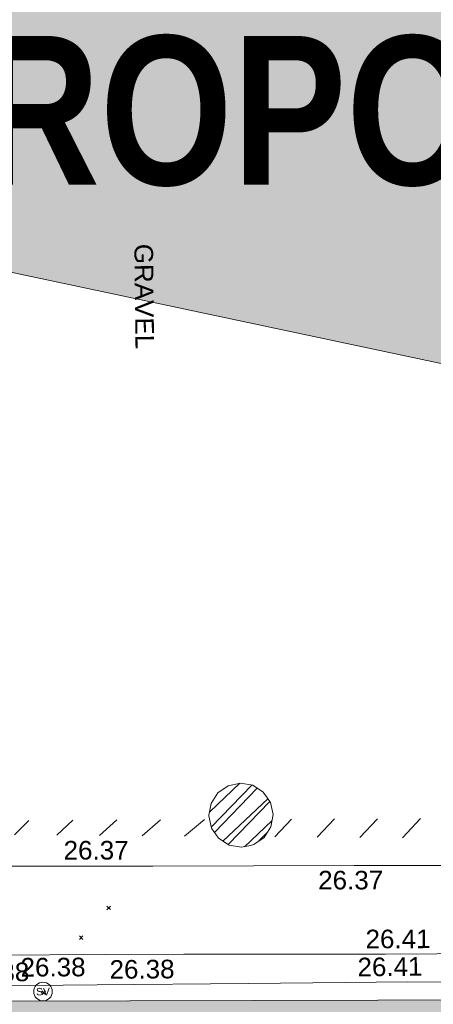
# Model space of a CAD drawing. Header units: millimetres. Extents: x -287732 to 520720, y -103372 to 287754.
# Tile 233 of 256: x 28955 to 37293, y 14195 to 34038. Entities that reach past the tile are written whole.
import ezdxf

# ---------------------------------------------------------------- set-up
doc = ezdxf.new("R2010")
doc.units = ezdxf.units.MM
doc.linetypes.add('IMPORT-HIDDEN2 _3_', pattern=[4762.5, 3175, -1587.5])
doc.linetypes.add('IMPORT-UG_ELEC_STREET LIGHTING_QLB2 _2_', pattern=[2700, 1500, -300.0000000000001, 0, -250, 150, -300.0000000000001, 0, -200])
for name, color, linetype, lineweight, true_color in [('00_TOPO_SERV_STOP_VALVE', 7, 'Continuous', 9, 0x666666), ('00_UAV_FOOTPATH', 7, 'Continuous', 9, 0xa50000), ('00_UAV_LEVEL_SPOT', 7, 'Continuous', 9, 0x666666), ('00_UAV_PARKING', 4, 'Continuous', 9, 0x00ffff), ('12333-PUM-2D-U-0001-C01 - Rev2_REVIT IMPORT_dwg', 7, 'Continuous', 9, 0x767676), ('A_RHA_Line', 7, 'Continuous', 9, 0x00a600), ('PUM-CHAMBER EXTENTS', 6, 'IMPORT-HIDDEN2 _3_', 9, 0xff00ff), ('PUM-UNABLE TO SURVEY', 190, 'Continuous', 9, 0x7f00ff)]:
    doc.layers.add(name, color=color, linetype=linetype, lineweight=lineweight, true_color=true_color)
for name, color, linetype, lineweight in [('00_UAV_SURFACE', 7, 'Continuous', 9), ('00_UAV_SURVEY_TEXT', 7, 'Continuous', 9), ('A_RHA_Detail', 7, 'Continuous', 9), ('A_RHA_Text', 7, 'Continuous', 9), ('GEN-TEXT', 7, 'Continuous', 9)]:
    doc.layers.add(name, color=color, linetype=linetype, lineweight=lineweight)
doc.styles.add('Arial Narrow_B', font='ARIALNB.TTF', dxfattribs={"height": 3000})
doc.styles.add('Swis721 Lt BT', font='swissl.ttf', dxfattribs={"height": 399.9999999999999})
doc.styles.add('Swis721 Lt BT_2', font='swissl.ttf', dxfattribs={"height": 375})

# ---------------------------------------------------------------- blocks, each defined once
blk = doc.blocks.new('12333-PUM-2D-U-0001-C01 - Rev2_REVIT IMPORT_dwg_MSL_Sluice_Valve_SYM-2077246-Site Location Plan Proposed')
at = {"layer": '00_TOPO_SERV_STOP_VALVE', "color": 254, "true_color": 0xcccccc}
blk.add_circle((0, 0), 500.0000000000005, dxfattribs=at)
at = {"layer": '00_TOPO_SERV_STOP_VALVE', "insert": (0, 198.9876086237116), "char_height": 399.9999999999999, "width": 785.1100955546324, "attachment_point": 2, "line_spacing_factor": 1.005061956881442, "style": 'Swis721 Lt BT'}
blk.add_mtext('SV', dxfattribs=at)
blk = doc.blocks.new('12333-PUM-2D-U-0001-C01 - Rev2_REVIT IMPORT_dwg_MGS62954_T2_Galway_ITM_3d_Rev1-2077680-Site Location Plan Proposed')
at = {"layer": '00_UAV_FOOTPATH', "color": 254, "true_color": 0xcccccc, "flags": 128}
blk.add_lwpolyline([(533921484.3618731, 725586660.377173), (533921424.3060003, 725584100.3955002), (533921417.0380525, 725583559.9804791), (533921365.3060001, 725579713.3955002), (533921345.2730094, 725578560.5109864), (533921294.3060002, 725575627.3955002), (533921255.2523172, 725573561.3471893), (533921222.3060002, 725571818.3955002), (533921172.3060001, 725570290.3955001), (533922899.7108898, 725570250.199013), (533924481.3060001, 725570213.3955002), (533927898.7993661, 725570156.1624293), (533928004.3060003, 725570154.3955003), (533930651.3060002, 725570110.3955002), (533932898.2139968, 725570081.0854558), (533934484.3060003, 725570060.3955001), (533937897.4590892, 725569999.8815819), (533938545.3060002, 725569988.3955002), (533942708.3060001, 725569948.3955002)], dxfattribs=at)
at = {"layer": '00_UAV_PARKING', "color": 254, "true_color": 0xcccccc, "flags": 128}
blk.add_lwpolyline([(533955556.4769779, 725571514.5477428), (533953716.7662603, 725571548.9706045), (533952118.7295002, 725571578.8715003), (533948717.3818699, 725571626.1814756), (533947120.3060003, 725571648.3955002), (533943717.9069263, 725571696.0521933), (533942408.3060001, 725571714.3955001), (533938718.7368844, 725571778.921597), (533937948.3060001, 725571792.3955002), (533933890.3060002, 725571848.3955002), (533933719.2990279, 725571851.3816522), (533929595.3060002, 725571923.3955001), (533928720.1873085, 725571937.339557), (533926206.3060002, 725571977.3955002), (533923720.8856087, 725572020.4364705), (533923030.3060002, 725572032.3955001), (533923095.5466922, 725576341.2133344), (533923119.3060002, 725577910.3955), (533923189.21767, 725581340.3043864), (533923218.3060003, 725582767.3955002), (533923288.8376347, 725586338.6472617), (533923294.5677068, 725586628.7799127)], dxfattribs=at)
at = {"layer": '00_UAV_SURFACE', "color": 254, "true_color": 0xcccccc, "flags": 128}
blk.add_lwpolyline([(533920907.3433857, 725586670.4490682), (533920843.0375, 725583590.5535002), (533920823.032089, 725582554.6568698), (533920770.0375002, 725579810.5535), (533920746.0384201, 725577555.3458358), (533920736.0375001, 725576615.5535), (533920674.0307153, 725572555.9880912), (533920670.0375001, 725572294.5535), (533920608.0375001, 725569679.5535002), (533922730.4569499, 725569652.5163097), (533924376.0375, 725569631.5535003), (533927729.6654318, 725569579.5995431), (533928249.0375001, 725569571.5535002), (533931357.0375001, 725569487.5535003), (533932728.360224, 725569474.5051192), (533935771.0375002, 725569445.5535003), (533937728.0813221, 725569434.5623025), (533938976.0375001, 725569427.5535003), (533942726.5601293, 725569324.6367843)], dxfattribs=at)
at = {"xscale": 0.375, "yscale": 0.375, "zscale": 0.375}
blk.add_blockref('12333-PUM-2D-U-0001-C01 - Rev2_REVIT IMPORT_dwg_MSL_Sluice_Valve_SYM-2077246-Site Location Plan Proposed', (533931632.0375, 725569358.5535), dxfattribs=at)
at = {"layer": '00_UAV_FOOTPATH', "color": 251, "true_color": 0x666666, "char_height": 375, "width": 1495.902363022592, "attachment_point": 1, "line_spacing_factor": 1.005061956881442, "style": 'Swis721 Lt BT_2'}
for s, insert, rotation in [('26.41', (533938154.794955, 725570491.3392266), 359.14804533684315), ('26.38', (533931190.8663353, 725570043.4550091), 359.25264114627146)]:
    blk.add_mtext(s, dxfattribs=dict(at, insert=insert, rotation=rotation))
at = {"layer": '00_UAV_LEVEL_SPOT', "insert": (533930051.8765643, 725569949.1441548), "char_height": 375, "width": 1495.902363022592, "attachment_point": 1, "line_spacing_factor": 1.005061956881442, "style": 'Swis721 Lt BT_2'}
blk.add_mtext('26.38', dxfattribs=at)
at = {"layer": '00_UAV_PARKING', "color": 251, "true_color": 0x666666, "char_height": 375, "width": 1495.902363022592, "attachment_point": 1, "line_spacing_factor": 1.005061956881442, "style": 'Swis721 Lt BT_2'}
for insert, rotation in [((533932101.2017048, 725572386.6778547), 358.9995933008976), ((533937220.942287, 725571694.4295572), 359.0465484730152)]:
    blk.add_mtext('26.37', dxfattribs=dict(at, insert=insert, rotation=rotation))
at = {"layer": '00_UAV_SURFACE', "color": 251, "true_color": 0x666666, "char_height": 375, "width": 1495.902363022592, "attachment_point": 1, "line_spacing_factor": 1.005061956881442, "style": 'Swis721 Lt BT_2'}
for s, insert, rotation in [('26.38', (533932983.0608923, 725569967.3336225), 359.4548368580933), ('26.41', (533937980.8586562, 725569928.3800664), 359.6782174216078)]:
    blk.add_mtext(s, dxfattribs=dict(at, insert=insert, rotation=rotation))
at = {"layer": '00_UAV_SURVEY_TEXT', "color": 251, "true_color": 0x666666, "insert": (533934111.3278623, 725584390.0068537), "char_height": 375, "width": 2322.210334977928, "attachment_point": 1, "rotation": 269.65872549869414, "line_spacing_factor": 1.005061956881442, "style": 'Swis721 Lt BT_2'}
blk.add_mtext('GRAVEL', dxfattribs=at)
blk = doc.blocks.new('12333-PUM-2D-U-0001-C01 - Rev2_REVIT IMPORT_dwg-1620468-Site Location Plan Proposed')
at = {"layer": 'PUM-CHAMBER EXTENTS', "true_color": 0xffaaff}
h = blk.add_hatch(dxfattribs=at)
h.set_pattern_fill('FP_3', color=211, style=0, pattern_type=2)
h.set_pattern_definition([(45, (-533641079.65, -725615854.3560001), (-265.1650429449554, 265.1650429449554), []), (45, (-533640902.873, -725615854.3560001), (-265.1650429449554, 265.1650429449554), [])])
h.paths.add_polyline_path([(294603.7558395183, -43659.22278445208), (294851.5762706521, -43609.92823576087), (295072.2903490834, -43453.6521996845), (295202.0472852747, -43259.4572211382), (295251.3418339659, -43011.63679000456), (295202.0472852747, -42763.81635887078), (295061.6682876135, -42553.72434190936), (294851.5762706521, -42413.34534424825), (294603.7558395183, -42364.05079555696), (294355.9354083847, -42413.34534424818), (294145.8433914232, -42553.72434190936), (294005.4643937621, -42763.81635887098), (293960.0459508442, -43031.123289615), (294005.4643937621, -43259.4572211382), (294145.8433914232, -43469.54923809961), (294355.9354083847, -43609.9282357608), (294581.2267499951, -43654.74146991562)])
at = {"layer": 'PUM-UNABLE TO SURVEY', "true_color": 0xffffd4}
h = blk.add_hatch(dxfattribs=at)
h.set_pattern_fill('FP_12', style=0, pattern_type=2)
h.set_pattern_definition([(45, (-533641079.65, -725615854.3560001), (-441.9417382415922, 441.9417382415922), [])])
h.paths.add_polyline_path([(327486.2405992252, -43538.50219628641), (327277.1270130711, -43535.68027730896), (327259.4069556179, -43550.5491709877), (327449.9243010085, -43540.43092925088)])
h.paths.add_polyline_path([(328092.7798743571, -43546.68724405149), (328110.350152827, -43505.35617861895), (327642.9225975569, -43540.61656825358)])
h.paths.add_polyline_path([(326478.3501528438, -47344.35617865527), (328206.3501528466, -47326.35617861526), (328142.3501528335, -43547.35617863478), (328091.7662228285, -43549.07168536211), (327619.7169810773, -44659.48653781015)])
h.paths.add_polyline_path([(309585.35015292, -44172.35617863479), (312328.3501529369, -43797.35617863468), (312393.1752969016, -43334.82625065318), (309787.8046947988, -43307.39784615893)])
h.paths.add_polyline_path([(307725.350152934, -43762.35617871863), (307835.9248455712, -43273.32765665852), (295233.1174567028, -43103.25692144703), (295185.5180985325, -43284.19489728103), (295072.2903490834, -43453.6521996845), (295243.5534919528, -43457.8306051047)])
h.paths.add_polyline_path([(294119.6921323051, -43430.4111129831), (294001.2953490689, -43238.49801812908), (293971.0063920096, -43086.22514828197), (287813.7425422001, -43010.99387663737), (287764.3501529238, -43275.35617863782), (294002.5302771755, -43427.55264780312)])
h.paths.add_polyline_path([(285829.3501528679, -42976.35617863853), (287815.2071889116, -43003.15466533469), (288485.350152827, -39416.35617869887), (286593.3501528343, -39066.35617872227), (285922.7966527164, -42498.11558385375)])
h.paths.add_polyline_path([(307835.9248455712, -43273.32765665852), (309792.0119898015, -43289.42277623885), (310569.3501528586, -39968.35617860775), (308707.350152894, -39419.35617860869), (307843.6282349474, -43239.25859452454)])
h.paths.add_polyline_path([(312393.1752969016, -43334.82625065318), (314493.898405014, -43361.79578534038), (314550.0545051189, -40144.61496499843), (312876.3501528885, -39887.35617871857)])
h.paths.add_polyline_path([(284750.5989070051, -42477.65479609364), (285640.3501528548, -38415.3561786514), (283840.3501529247, -38054.35617861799), (283045.3501528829, -42103.35617861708), (284019.0636704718, -42317.08430629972)])
at = {"layer": 'GEN-TEXT', "color": 253, "true_color": 0xaaaaaa}
for p, q in [((291870.9948138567, -44868.7115177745), (291941.7054919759, -44798.00083965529)), ((291941.7054919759, -44868.7115177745), (291870.9948138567, -44798.00083965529)), ((291304.9948138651, -45458.7115177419), (291375.7054919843, -45388.00083962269)), ((291375.7054919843, -45458.7115177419), (291304.9948138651, -45388.00083962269)), ((290531.9948138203, -46554.71151776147), (290602.7054919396, -46484.00083964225)), ((290602.7054919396, -46554.71151776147), (290531.9948138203, -46484.00083964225))]:
    blk.add_line(p, q, dxfattribs=at)
at = {"layer": 'PUM-CHAMBER EXTENTS', "color": 211, "linetype": 'Continuous', "true_color": 0xffaaff, "flags": 128}
blk.add_lwpolyline([(295251.3418339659, -43011.63679000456), (295202.0472852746, -42763.81635887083), (295145.3847342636, -42679.0148584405), (295061.6682876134, -42553.72434190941), (294851.576270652, -42413.34534424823), (294603.7558395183, -42364.05079555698), (294355.9354083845, -42413.34534424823), (294145.8433914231, -42553.72434190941), (294005.464393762, -42763.81635887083), (293959.1005260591, -42996.90326186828), (293956.1698450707, -43011.63679000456), (294005.464393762, -43259.45722113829), (294145.8433914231, -43469.54923809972), (294355.9354083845, -43609.9282357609), (294603.7558395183, -43659.22278445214), (294786.4651526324, -43622.87964241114), (294851.576270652, -43609.9282357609), (295061.6682876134, -43469.54923809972), (295202.0472852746, -43259.45722113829)], close=True, dxfattribs=at)
blk.add_blockref('12333-PUM-2D-U-0001-C01 - Rev2_REVIT IMPORT_dwg_MGS62954_T2_Galway_ITM_3d_Rev1-2077680-Site Location Plan Proposed', (-533641079.6498471, -725615854.3561786))

msp = doc.modelspace()

# ---------------------------------------------------------------- hatches: boundary and pattern name
at = {"layer": 'A_RHA_Detail', "true_color": 0xc0c0c0}
h = msp.add_hatch(color=9, dxfattribs=at)
h.paths.add_polyline_path([(-80880.60083809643, -68502.79057078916), (-80400.865924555, -68483.41509113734), (-80400.865924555, -62984.64684185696), (-24474.85765177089, -63009.32043784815), (-24456.14471271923, -50840.30023858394), (-36622.55041039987, -50831.65104353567), (-36622.55041039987, -44228.57792613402), (-50959.0526582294, -44218.38599194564), (-50959.0526582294, -42573.78171514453), (-54563.9325804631, -42571.21897729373), (-54565.69773352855, -45054.17447474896), (-92408.82109321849, -45027.27149621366), (-92411.78875845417, -49201.74309222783), (-100061.9988811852, -49201.74309222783), (-100052.2214449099, -64852.82557838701), (-86120.90825229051, -64852.82557838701), (-86092.1662649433, -62957.90041523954), (-84861.10047608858, -62957.90041523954), (-84854.79052929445, -68240.109737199), (-80870.60226892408, -68240.10973722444)])
h.paths.add_polyline_path([(-137238.9269902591, -68461.9384092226), (-132719.7426408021, -68433.0633692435), (-132847.0731201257, -62850.04282283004), (-130454.6837966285, -62916.63108078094), (-130498.2830220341, -61355.85393642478), (-117581.136331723, -61423.42893438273), (-117492.3908565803, -49183.91309190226), (-125136.5200282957, -49178.47881952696), (-125133.572703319, -45032.61887136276), (-163007.1824077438, -45005.6942194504), (-163007.1824076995, -44090.2963411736), (-163123.8521269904, -44090.21339942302), (-163122.6389897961, -42383.75184302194), (-166563.8543419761, -42383.75184298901), (-166565.034908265, -44044.39824208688), (-193158.4656786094, -44025.49275805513), (-193195.152889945, -62863.65652504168), (-137269.7106414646, -62916.63108078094), (-137254.3708868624, -65679.90523788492)])
h.paths.add_polyline_path([(120310.9497607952, -32334.28230164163), (120312.4652266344, -31610.73011961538), (133451.2244789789, -31638.24899384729), (133469.2230092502, -19717.98315780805), (121295.7536929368, -19692.48606430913), (121319.8434528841, -8190.941560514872), (112277.0825930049, -8172.001674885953), (112263.1770823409, -14811.1234547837), (78285.85310969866, -14739.95861438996), (78292.82277619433, -8167.077575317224), (75241.99098605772, -8160.673431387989), (69355.76844233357, -8152.931592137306), (69353.6659720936, -9156.74635762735), (68372.60878945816, -9154.691552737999), (68372.60878945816, -13705.52853215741), (69333.7233474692, -13707.54156770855), (69325.07112547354, -16249.53369228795), (66623.4489111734, -16249.53369228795), (66619.79243935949, -17995.29925530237), (65989.07757494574, -17995.2992552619), (65985.44262772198, -19730.78799483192), (57152.23993377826, -19712.28702421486), (57127.42535098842, -31559.89463417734), (70277.87165424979, -31587.43801817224), (70277.87165431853, -32271.7414715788), (78263.96947909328, -32285.12944888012), (78266.62661740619, -31019.79372153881), (112335.8856506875, -31091.15111860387), (112335.8856506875, -32317.57330553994), (119781.4233959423, -32333.17321913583)])
h.paths.add_polyline_path([(7503.717409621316, -1791.439263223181), (15482.43097392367, -674.0213231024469), (15484.0826588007, 148.1327206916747), (56188.28042539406, 205.5276654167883), (56155.84326007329, 14338.3166313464), (18016.62665935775, 14236.48149539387), (17967.9025208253, 34313.18372071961), (21727.10644863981, 34324.0692624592), (21708.90974962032, 40608.10218321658), (18009.66447159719, 40608.10218321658), (17995.54603706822, 45483.75063442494), (9770.084204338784, 45420.6329473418), (3966.213879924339, 45446.76585222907), (3984.771235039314, 14176.56786832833), (1023.062455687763, 14176.56786837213), (-276.5134647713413, 14190.52623461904), (-231.6790044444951, 5968.135265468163), (-226.4491536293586, 193.7444677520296), (553.0869992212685, 183.4716499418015), (7477.609307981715, 143.2867586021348), (7488.638446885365, -674.0213231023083)])
h.paths.add_polyline_path([(77755.59663317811, 53.47451145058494), (77729.51881611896, 1699.844979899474), (94464.47132486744, 1659.976083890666), (94606.37913471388, 17991.390236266), (88810.4190114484, 18015.03260816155), (88799.89418497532, 14436.74271609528), (69413.88950349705, 14457.8773889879), (69377.35724448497, 99.62816357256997), (75241.99098605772, 67.32134432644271)])
h.paths.add_polyline_path([(61252.12079701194, 46453.95617366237), (105774.7348988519, 46472.68783506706), (105768.2642198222, 61852.61234306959), (92285.13876309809, 61852.61234306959), (92308.59670399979, 65784.30757140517), (96107.4668000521, 65767.60445243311), (96059.68081117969, 75209.20847378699), (101084.8427276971, 75071.88872764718), (104988.0046543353, 74765.36560406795), (108403.6894220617, 74363.8408943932), (112009.2703903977, 73787.25420861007), (115645.3524815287, 73049.69667206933), (116890.8108051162, 72761.69136252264), (120208.9929833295, 71893.18353872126), (120865.241739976, 71703.68484519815), (124135.6329506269, 70669.67317906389), (127435.6253142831, 69480.50055823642), (127820.4368670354, 69394.93141813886), (128274.3081769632, 69331.69585753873), (128731.8791144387, 69306.66104516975), (129189.9401488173, 69320.00258290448), (129645.2782985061, 69371.62688826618), (130094.6997111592, 69461.17185603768), (130535.0520071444, 69588.00939074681), (130963.246434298, 69751.24981927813), (131376.2795165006, 69949.74812590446), (131771.2541232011, 70182.11198903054), (132162.5575600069, 70460.5404660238), (132496.0921583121, 70741.69081113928), (132820.871367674, 71064.98072578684), (133117.4593294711, 71414.31364272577), (133383.77568926, 71787.23923950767), (133616.5473239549, 72178.5372844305), (133817.1647262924, 72590.54524898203), (133982.6025969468, 73017.89547513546), (134111.7005086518, 73457.59040801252), (134203.5529320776, 73906.54590458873), (134257.5155883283, 74361.61286216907), (134272.5462649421, 74819.5993153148), (134250.5259875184, 75277.29281745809), (134189.6227572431, 75731.48297747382), (134090.9274700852, 76178.98397757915), (133955.1324028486, 76616.65691993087), (133783.1900598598, 77041.43184345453), (133576.3064937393, 77450.32925647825), (133335.932843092, 77840.48103920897), (133063.7551572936, 78209.15055532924), (132761.6825665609, 78553.75185442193), (132431.8338935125, 78871.8678050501), (132076.5227905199, 79161.26705197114), (131698.2415080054, 79419.91966861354), (131299.6434187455, 79646.01139197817), (131093.5942456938, 79746.34209763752), (132146.0467355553, 83110.22226145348), (122787.7632953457, 86282.54285518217), (121604.3555412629, 82800.3591886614), (117095.9864227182, 83870.84033785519), (116841.9598400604, 83526.35449572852), (116120.5435466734, 91221.93611972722), (110237.7341284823, 91274.27491021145), (110194.3680786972, 90435.39030214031), (104988.0046543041, 90486.49901390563), (104973.2761846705, 94309.82427956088), (103746.1314668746, 94309.8242795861), (103839.9937121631, 122852.1474271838), (96365.09202306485, 122931.9599470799), (96350.3400238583, 123952.4168585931), (104555.5505249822, 123902.1925226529), (104607.3234458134, 120248.5396156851), (125502.5015002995, 120134.1933400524), (125662.0200253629, 137657.3796882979), (114479.5865733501, 137699.2256881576), (114382.306264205, 129149.9458158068), (104644.159003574, 129187.9975073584), (104577.9931702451, 126217.3903144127), (101184.4926406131, 126159.1566967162), (101264.6166812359, 135959.2655565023), (89967.23178808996, 135988.8856164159), (89927.63362986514, 125823.6463181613), (93630.53562302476, 125840.7948842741), (93580.65688892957, 122931.9599470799), (88697.38835376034, 122904.7310126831), (88679.3898954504, 95739.09143775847), (86378.25848996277, 95739.09143775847), (86378.18187189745, 96178.1008337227), (83279.50743284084, 96200.92083327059), (83273.62493422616, 95735.74732133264), (70169.67509619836, 95733.22421950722), (70166.26842742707, 96272.07409347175), (66674.99731294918, 96257.14073655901), (66654.74538556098, 95755.71092136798), (65784.77231079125, 95755.71092136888), (65887.65094984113, 117470.630565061), (53473.3427162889, 117487.9046429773), (53434.44066309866, 98570.46349063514), (40649.41626916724, 98570.46349063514), (40610.16711559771, 94406.01479078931), (38853.82372868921, 94410.36303440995), (38848.65589191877, 89463.65332729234), (40612.46601912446, 89518.45976927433), (40665.38257362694, 86257.73741128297), (38372.19584460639, 86305.72309285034), (38369.79374539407, 76901.0507917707), (50937.9512507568, 76944.40198294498), (50922.88567286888, 74598.78180889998), (56484.9061132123, 74588.85093771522), (56484.9061132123, 75194.85181995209), (92465.4037153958, 75233.0258166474), (92645.92783662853, 71766.64845094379), (89810.55521366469, 69362.83965827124), (85313.16173974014, 69360.94750420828), (85313.16173974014, 66907.4050808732), (75210.14498263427, 66903.15451589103), (75210.14498263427, 63815.70944550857), (70819.40014309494, 63815.70999200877), (70819.21601505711, 64253.35708059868), (69456.83415683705, 64253.35708059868), (69455.7195737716, 66901.99623166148), (61303.32856759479, 66898.5668068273), (61304.56054988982, 63970.32021231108), (70500.41048208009, 63970.32021219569), (70500.4088543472, 61852.59006207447), (61245.6438848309, 61848.69637488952), (61252.03558504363, 46656.49344428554)])
h.paths.add_polyline_path([(-17153.16561239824, 48569.32684293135), (-17153.16561224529, 60770.38083685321), (-29362.88357759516, 60774.70428694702), (-29362.88357759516, 67399.20394580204), (-43507.24466814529, 67405.01911303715), (-43488.5313307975, 69093.07334175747), (-45766.41866231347, 69109.32868388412), (-45794.3462003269, 67405.01911303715), (-47272.11273194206, 67404.2124544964), (-47272.44887633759, 66454.91798908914), (-86004.56386332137, 66468.63299519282), (-86006.66970787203, 60521.58362721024), (-92662.87722510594, 60521.58362721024), (-92665.2138765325, 50184.35611932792), (-79752.0168396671, 50179.78309939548), (-79752.016597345, 48591.4932381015), (-17157.7163123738, 48569.32845417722)])
h.paths.add_polyline_path([(-201056.4185878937, 48628.75479108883), (-138377.9751621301, 48634.64535779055), (-138377.9751621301, 50133.28201003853), (-125467.710581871, 50134.49626164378), (-125468.6909603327, 60566.1903686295), (-132186.8595614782, 60565.86652591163), (-132187.4203588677, 66533.0197876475), (-170643.3098734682, 66805.61809689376), (-170643.3098732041, 67738.78475848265), (-200340.0100486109, 67488.93693764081), (-200348.7171487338, 60827.78025104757), (-201057.5650552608, 60827.71357558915), (-201056.6510294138, 51102.04313372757)])
h.paths.add_polyline_path([(-240051.5126725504, 54769.19491160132), (-239444.490259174, 54811.10754483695), (-239186.5396223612, 54841.92927608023), (-238764.8191577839, 54940.98166103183), (-238382.4735933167, 55122.46891388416), (-237990.3402229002, 55354.87497234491), (-237269.2031023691, 55936.21515020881), (-237032.4836384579, 56225.56611516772), (-236793.0039602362, 56569.31473944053), (-236554.5880578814, 57004.26389721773), (-236432.7219585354, 57267.46508908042), (-236300.081527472, 57753.26238983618), (-236250.7285154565, 58017.17885684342), (-236235.6490609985, 58516.21786804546), (-236233.2538429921, 58987.85640053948), (-236213.7029795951, 59823.48083769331), (-236363.8287855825, 59820.86038205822), (-236634.0279869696, 60698.06075827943), (-236391.9547756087, 61432.19726339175), (-236225.4740089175, 61435.10319600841), (-236201.6036569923, 62637.68779596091), (-232563.5271750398, 62639.28734435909), (-232563.5271750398, 63049.03842404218), (-232732.1945866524, 63049.15302218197), (-232860.1521277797, 63457.95890274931), (-232731.606808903, 63914.24862697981), (-232560.8209656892, 63914.24862697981), (-232515.1276847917, 70598.00033009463), (-240628.6947849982, 70598.85496273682), (-240629.7923196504, 72350.98321577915), (-246412.6011212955, 72347.36085933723), (-246412.6011212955, 70616.45923936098), (-254449.5805725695, 70618.60952619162), (-254454.637144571, 70754.06491720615), (-254469.7140363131, 73191.66276250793), (-263883.2532625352, 73267.83063688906), (-263902.4181505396, 68260.74348553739), (-263714.8217520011, 68259.82096572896), (-263552.9672900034, 67819.65434396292), (-263719.0883117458, 67392.2068408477), (-263913.6298699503, 67392.20684284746), (-263956.7001913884, 58633.76423459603), (-260181.1963171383, 58611.22607638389), (-260192.3146983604, 56354.25111579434), (-257184.684388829, 56339.46086021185), (-257213.4419957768, 57092.93866021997), (-257338.5163846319, 57093.27331223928), (-257471.0109294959, 57531.74572308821), (-257338.5163845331, 58062.22513696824), (-257203.4956297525, 58064.06881289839), (-257173.5751889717, 58598.54056692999), (-256478.2273617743, 58575.27357994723), (-256478.2273617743, 58788.51859473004), (-256013.0091299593, 58911.92701534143), (-255397.0786664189, 58780.99767617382), (-255397.0786664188, 58595.982422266), (-243809.885361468, 58585.92793201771), (-243805.3570672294, 58352.04527760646), (-243740.939469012, 57884.52572680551), (-243619.0830608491, 57421.84877545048), (-243424.3877545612, 56943.65915412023), (-243247.1437899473, 56608.24157713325), (-243003.0710579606, 56249.99021479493), (-242732.2093200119, 55932.75703082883), (-242371.7230178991, 55603.12658811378), (-242141.255125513, 55424.88676767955), (-241804.9643037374, 55216.88439822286), (-241529.4640827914, 55077.02869055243), (-241100.6275144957, 54917.18295003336), (-240836.2134980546, 54840.82833176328), (-240453.4486195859, 54788.60784130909), (-240218.9578693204, 54777.28227442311)])
h.paths.add_polyline_path([(40276.69022552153, 59895.36417752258), (40328.62676029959, 69196.9439153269), (36588.99968785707, 69217.8245910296), (36619.46637569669, 74674.25962428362), (32264.36460078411, 74687.02318924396), (32233.48293867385, 69156.26826306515), (11916.69390495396, 69269.70959686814), (11966.66200111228, 78218.75165974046), (29087.509017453, 78123.15526808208), (29143.44567205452, 88141.1370047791), (15719.348796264, 88216.09212953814), (15732.60379610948, 90589.9978889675), (4594.294101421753, 90652.19003489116), (4525.129359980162, 78265.12250449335), (10096.76365553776, 78234.01258731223), (10077.43887221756, 74773.03821910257), (4547.641142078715, 74803.91453678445), (4465.579974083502, 60107.1600234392), (19125.89094760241, 60025.30234268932), (19139.86249374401, 62527.53804644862), (31738.59196305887, 62457.19146404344), (31724.55430858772, 59943.11609815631), (38369.79364225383, 59906.01157293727)])
h.paths.add_polyline_path([(-246083.0241259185, 72334.29150213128), (-246083.0594797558, 72334.30275087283), (-246208.2905500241, 72334.29150213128)])
h.paths.add_polyline_path([(-114575.3004830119, 112178.0758695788), (-114575.3246435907, 112178.0758695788), (-114707.2752166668, 115801.5811617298)])
h.paths.add_polyline_path([(-154699.9178765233, 101760.4080976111), (-114382.050333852, 101776.0542914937), (-114382.050333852, 106926.9360164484), (-113755.641395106, 106927.1792101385), (-113757.5507412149, 111847.2721531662), (-114431.6837526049, 111847.2721531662), (-114431.8097758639, 112178.0758695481), (-114575.3004830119, 112178.0758695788), (-114578.9984943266, 121707.2390833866), (-123056.9849702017, 121707.2390833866), (-123068.8201032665, 156452.7036899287), (-119381.2340625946, 156454.1348067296), (-119381.2340625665, 160165.8597952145), (-115501.031452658, 160167.3662801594), (-115503.3750945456, 166206.5793118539), (-132411.7987151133, 166599.6604729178), (-132411.8243278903, 166665.6603411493), (-135275.0124468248, 166664.5490317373), (-135275.0124468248, 166628.1883101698), (-135911.3205076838, 166628.1944502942), (-135911.3479256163, 166352.1604668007), (-152521.1633846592, 166345.7146753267), (-152518.3680955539, 159142.6836790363), (-150699.3133726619, 159117.9265656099), (-150758.5477087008, 122560.691203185), (-151059.2005266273, 122560.691203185), (-151061.0981347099, 121302.4374932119), (-154138.3148337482, 121372.6012653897), (-154138.3148337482, 121865.1834517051), (-154704.3888425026, 121867.2611370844), (-154688.5451973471, 119352.3937021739), (-154745.5933227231, 119352.3715636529), (-154745.5763474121, 118722.1532660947), (-160794.1544526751, 118748.7442832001), (-160794.1544526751, 119410.5425977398), (-163852.1622693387, 119422.408321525), (-163855.0715294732, 118762.2003111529), (-167568.6765459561, 118778.5256058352), (-166634.6619849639, 124395.1277019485), (-166930.050559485, 124500.0918161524), (-167568.6765459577, 124707.6250903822), (-168028.2173235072, 124841.3808647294), (-168630.5006276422, 124991.3056740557), (-169238.2056069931, 125117.4693074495), (-169850.3952285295, 125219.6772876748), (-170466.1255403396, 125297.7720169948), (-171089.11025998, 125351.8553033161), (-171704.4065937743, 125381.1774255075), (-172325.0479971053, 125386.3595015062), (-172782.2248668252, 125374.5832362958), (-173401.7764235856, 125337.4554476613), (-174109.844898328, 125263.4341236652), (-174634.1213722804, 125190.4100126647), (-175245.0145766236, 125080.719099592), (-176047.1958093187, 124895.7675260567), (-176665.4852587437, 124724.7228134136), (-177045.3001228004, 124609.1129151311), (-177631.5127792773, 124405.2077276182), (-176665.4852586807, 118818.5158794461), (-177558.9402083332, 118822.4435768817), (-177662.2853368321, 125263.4341236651), (-176365.3912351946, 126542.9270807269), (-159462.2970490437, 126319.910391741), (-157057.7396790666, 128609.0850976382), (-157060.6673204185, 136153.1661957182), (-158638.8016610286, 137740.2441626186), (-159352.3735831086, 137740.2441626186), (-161634.4140634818, 140201.1078539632), (-168727.9404945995, 140256.8191146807), (-171035.0401161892, 137942.8847305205), (-174184.1459014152, 137942.8847305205), (-176460.1167434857, 140292.2858551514), (-177341.6856934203, 140292.2858551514), (-177341.7113613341, 140358.4281613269), (-183428.5803825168, 140356.0660244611), (-185921.6385985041, 137917.4639994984), (-185921.6385985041, 131757.3091155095), (-186906.8767412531, 131756.9267733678), (-187725.3914540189, 130809.9989183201), (-187724.058890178, 127376.1828148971), (-186481.0281350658, 126304.5577463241), (-186479.4846754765, 122327.2959175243), (-185176.2828158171, 121059.4673825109), (-180304.1129154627, 121059.4673824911), (-180304.1136492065, 118802.0484409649), (-193555.3706955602, 118802.0484409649), (-193555.368699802, 133117.8341649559), (-192593.6442938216, 133118.2073819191), (-192593.6442938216, 134200.8158367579), (-192224.6284783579, 134200.9592041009), (-192225.5653014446, 136615.0101267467), (-192595.0012460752, 136615.0101267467), (-192595.4357332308, 137734.4745165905), (-193589.2709668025, 137734.4746851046), (-193589.2685988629, 147474.570583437), (-193163.2062206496, 147492.8644732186), (-192765.7252967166, 147531.087133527), (-192359.9383250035, 147589.5931622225), (-192199.8207947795, 147616.5827294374), (-191882.7548926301, 147682.9245600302), (-191568.5380070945, 147761.6632019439), (-191257.654638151, 147852.677242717), (-190828.6072909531, 148002.2045655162), (-190647.7999969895, 148070.9514233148), (-190349.7690789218, 148197.8750094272), (-190056.9509284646, 148336.4013817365), (-189769.797051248, 148486.3169427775), (-189405.3590254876, 148698.0567944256), (-189132.906026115, 148873.2749095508), (-188867.542109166, 149059.0543929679), (-188609.6764469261, 149255.1087866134), (-188354.9814055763, 149465.3525772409), (-188079.6339208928, 149713.879248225), (-187884.9836199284, 149901.8220103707), (-187545.928247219, 150265.8040604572), (-187446.29984479, 150378.3960832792), (-187241.3270201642, 150629.2310214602), (-187046.3599558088, 150887.9197697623), (-186861.6992771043, 151154.0634500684), (-186546.1373636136, 151669.829875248), (-186524.4196769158, 151707.0632450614), (-163675.2898318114, 151669.829875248), (-163687.5843045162, 148134.07679455), (-157303.6541541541, 148136.492106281), (-157303.6541541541, 155759.91501608), (-157557.4317586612, 155765.0384228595), (-157555.9168973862, 166678.0466575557), (-187009.2021991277, 166699.7464767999), (-187013.0952111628, 162054.4009359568), (-188707.17754695, 162044.5925187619), (-188705.9961892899, 155021.5333641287), (-188737.9999316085, 154650.5326604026), (-188799.0133969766, 154283.1866125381), (-188857.2045401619, 154035.4341107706), (-188966.1106131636, 153679.3368924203), (-189102.6200311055, 153332.8820747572), (-189265.8911675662, 152998.2056672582), (-189454.9174011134, 152677.371060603), (-189645.2484685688, 152421.3220123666), (-189916.9563410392, 152104.2450531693), (-190212.7041973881, 151809.4634871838), (-190530.6686598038, 151538.7947471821), (-190868.8893671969, 151293.9075915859), (-191225.281078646, 151076.3118324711), (-191597.6465194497, 150887.3490191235), (-192092.8415776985, 150682.5621956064), (-192519.2468154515, 150561.8451365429), (-192903.8930791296, 150482.240889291), (-193187.215491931, 150440.8868273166), (-193594.1866364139, 150407.1257787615), (-193594.5952989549, 151459.9895227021), (-205369.2399268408, 151455.4201247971), (-205354.4523517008, 113350.0822379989), (-207187.1580384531, 113349.3710182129), (-207184.3024929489, 105991.0636522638), (-205312.8748221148, 105991.1901500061), (-205311.2362476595, 101769.6553082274), (-175488.6451201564, 101781.2285901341), (-175488.6451201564, 110889.6985621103), (-154703.4627663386, 110897.5679794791), (-154700.2792295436, 102691.5597281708)])
h.paths.add_polyline_path([(193735.9435693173, 113047.8274774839), (208865.0938716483, 114991.0266430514), (208976.1154123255, 114126.6471160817), (216447.8967332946, 115086.3281915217), (216038.7305308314, 118271.9702413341), (232648.5073383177, 120405.3421626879), (233425.993615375, 114352.0734369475), (240632.2017567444, 115277.6440988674), (239854.8412683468, 121329.9334727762), (256406.8682407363, 123455.8879629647), (257091.7572256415, 118089.1198988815), (264572.2871227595, 119040.8180953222), (261877.8350555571, 138524.7609215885), (259178.7147038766, 138221.6086035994), (259197.3483655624, 137439.0084132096), (254686.1480587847, 136897.0007612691), (255412.6810205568, 131314.8303176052), (240852.7447969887, 129522.4514056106), (239771.0426543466, 137918.8519126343), (240649.5822431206, 138010.1984551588), (240062.3063116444, 142776.6750342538), (239165.7694642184, 142685.0143484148), (237630.9646614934, 151018.3171732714), (266172.8791088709, 154560.7889781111), (271297.1876944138, 142612.4006970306), (276531.7397502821, 144861.098714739), (274941.5029779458, 148527.9037281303), (302074.5307653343, 160134.9084326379), (300215.9323773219, 164320.1841173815), (301528.1613272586, 164907.0997989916), (300405.1237791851, 167477.8916353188), (299016.6944531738, 166945.7181824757), (295626.7488506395, 174518.754428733), (294333.0289184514, 177537.1551681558), (287288.8475947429, 174518.754428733), (289427.6893504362, 169661.0163463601), (272956.7816584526, 162557.1203578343), (271943.2187787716, 164897.4305293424), (267016.3118217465, 162764.0369715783), (268502.3094164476, 159357.0430143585), (265200.4029574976, 157946.4096681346), (226856.416695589, 153146.7821792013), (227510.3041274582, 148852.0205334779), (228280.9873165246, 141179.0007483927), (227302.3544112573, 141050.281300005), (227895.3788235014, 136433.1758633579), (228748.5501749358, 136523.8855003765), (229602.3077302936, 128023.7667641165), (217691.2359889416, 126493.8999679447), (217642.3600127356, 126874.433267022), (215138.5007311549, 126552.8357430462), (215194.9980427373, 126112.965074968), (215015.6132226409, 126089.924757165), (214840.9672575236, 127449.66446064), (192258.7012018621, 124549.1816390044), (193486.3576426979, 114991.0266430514)])
h.paths.add_polyline_path([(-78076.24187439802, 117605.5188722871), (-78076.23951902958, 117610.0871211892), (-78070.318122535, 129485.7330792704), (-74723.15926543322, 129478.385255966), (-74723.15926543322, 125435.7860624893), (-48015.64546086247, 125380.0246061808), (-47996.55031653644, 135872.5822179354), (-61198.15919578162, 135901.5630078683), (-74714.72264144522, 135923.5088764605), (-74723.6287602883, 131865.2975510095), (-78070.318122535, 131872.642169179), (-78062.97909487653, 149549.7689430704), (-58292.26570492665, 149541.5607197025), (-58292.26570491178, 148946.2407608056), (-37707.70924046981, 148937.6946533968), (-37703.30827430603, 159740.0672041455), (-44148.26955755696, 159742.7429641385), (-44148.26955755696, 162961.3319174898), (-49829.95437583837, 162961.3319174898), (-49830.92144130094, 160632.0129326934), (-78494.09026625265, 160643.9130440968), (-78494.09026625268, 161615.1537738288), (-78739.225852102, 161615.2555472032), (-78691.7919454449, 168187.9195488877), (-90844.57645036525, 168126.8149079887), (-90962.52567694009, 152686.7636277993), (-89064.97866809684, 152685.9758215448), (-89079.54115380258, 117610.0871211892), (-78374.80218507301, 117605.6428258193)])
h.paths.add_polyline_path([(69254.82576126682, 129235.9722870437), (69259.97086178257, 136167.789247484), (86068.0992678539, 136131.0235193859), (86008.66431381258, 164703.3084147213), (58789.63167882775, 164723.511581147), (58789.63167882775, 170119.2062865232), (54460.1632489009, 170122.4198087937), (54457.21717773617, 166153.279245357), (47042.2151650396, 166158.7829869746), (47041.10931533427, 164668.9097040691), (39173.27935198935, 164674.7495545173), (39172.83712618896, 164078.9539098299), (17014.87910992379, 164095.4005254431), (17002.38841206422, 147267.1142245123), (12659.63471563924, 147267.1142245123), (12653.60087534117, 139137.9291796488), (17031.41608901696, 139134.6797717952), (17024.5879174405, 129935.3194463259), (39191.34773726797, 129918.8662983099), (39191.34773726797, 129258.2867272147), (69014.0340609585, 129236.1510132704)])
h.paths.add_polyline_path([(39265.62356917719, 139467.8223435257), (33050.91021530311, 139484.1586867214), (33087.56357182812, 153427.9220784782), (39277.60130889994, 153411.6505991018), (39277.60130890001, 152830.3127277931), (43058.29603858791, 152820.3745823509), (43024.83899408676, 140092.5601633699), (39267.2657899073, 140092.5601633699)])
h.paths.add_polyline_path([(1979.548949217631, 189123.2414339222), (18699.10403225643, 189180.0465563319), (18678.46874730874, 195253.6675675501), (24349.02704561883, 195272.9334348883), (24334.96888372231, 199550.7690688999), (28829.78348974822, 199566.0403168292), (28798.3577216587, 208815.6446464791), (24334.949615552, 208806.151404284), (24333.90624841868, 209113.2475694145), (16811.59093053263, 209087.6903002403), (16806.58456499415, 208843.5909093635), (6772.293057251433, 208809.4991440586), (6797.166076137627, 201488.5780549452), (-8471.058649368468, 201436.7038490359), (-8471.058649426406, 200429.0172028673), (-11856.09020770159, 200417.5164702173), (-11823.72827009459, 190892.3684138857), (-7614.729360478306, 190906.6685966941), (-7614.729360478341, 190170.8290169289), (-4608.619189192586, 190169.2993656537), (-4608.238782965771, 190916.8832264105), (1973.379031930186, 190939.2444180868), (1977.122761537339, 189837.3456693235)])
h.paths.add_polyline_path([(-20506.22133143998, 190640.0286460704), (-20122.28942212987, 206347.1214480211), (-41550.34215551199, 207015.2557957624), (-41462.26177903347, 210449.6195896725), (-31391.41053372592, 210152.0276719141), (-31078.64493155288, 223862.5743669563), (-44305.08575743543, 224230.7972280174), (-44490.79956591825, 211865.5542346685), (-47510.12209648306, 211942.9901385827), (-47722.57925071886, 203659.0205614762), (-47076.06680548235, 203635.3001465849), (-47175.4684425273, 199531.9403872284), (-46801.21126120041, 199520.4703269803), (-46873.68175963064, 195478.5899481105), (-44600.40472248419, 195425.2559779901), (-44685.88459507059, 192243.2795180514), (-38073.99929115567, 192135.6564362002), (-38104.39995468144, 191126.972250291), (-21537.79264466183, 190668.5723412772)])
h.paths.add_polyline_path([(16801.02360973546, 195961.500137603), (9656.615133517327, 196015.1086063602), (9643.838150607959, 199513.9922857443), (11631.77992468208, 199485.8321209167), (11631.7920940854, 203322.2460456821), (16806.58456511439, 203391.4855728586), (16801.0407710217, 195984.4293109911)])
h.paths.add_polyline_path([(122084.9264926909, 200536.2570557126), (122088.1805162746, 206386.1947929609), (125211.1061638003, 206386.1947929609), (125211.1162733, 206645.8932837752), (126202.7098976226, 206645.8932838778), (126203.0204769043, 207041.0477229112), (130401.4034741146, 206979.0758390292), (130444.2691124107, 209883.280297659), (126202.8383603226, 209945.8832030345), (126203.0204769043, 214624.1281189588), (127364.791950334, 214624.1281190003), (127365.2106673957, 225380.2058567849), (126159.8599207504, 225380.2527798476), (126207.4133336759, 241475.3410923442), (119482.5411291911, 241495.8747898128), (119479.2041949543, 246182.0096278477), (109943.9121324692, 246175.2196735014), (109953.2702601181, 233033.381429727), (115000.5285021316, 233033.3814296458), (114999.579292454, 208653.4991933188), (112026.3032630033, 208653.4991933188), (112024.3519988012, 200538.6761891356), (122024.6079402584, 200536.2715596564)])
h.paths.add_polyline_path([(30087.05071580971, 200986.75440713), (38030.67179071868, 201028.6865660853), (38030.67179071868, 202922.9731660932), (38109.89531492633, 202923.3913649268), (38067.25569096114, 208827.6066631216), (38013.35839378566, 208827.6672237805), (38012.38630971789, 209012.5383931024), (30044.90685988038, 208970.480297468), (30076.83023715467, 202922.9203834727)])
h.paths.add_polyline_path([(195986.2599417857, 205661.5722736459), (202896.8751332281, 206052.0074670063), (202676.8862551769, 209945.7611691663), (195766.2710618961, 209555.3259759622)])
h.paths.add_polyline_path([(-91652.40581580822, 206392.6172135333), (-79454.24421187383, 206432.5105635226), (-79629.29258199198, 238245.6998510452), (-68904.21147484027, 238215.095164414), (-68918.55832832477, 246312.9061543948), (-68918.56040493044, 246314.0782553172), (-68756.515268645, 246312.9061543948), (-68755.20581930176, 246638.9786699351), (-79620.07671794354, 246651.3624133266), (-79606.5628449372, 247343.5411849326), (-82154.50636787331, 247318.0695596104), (-82154.50636787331, 247488.1275895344), (-91640.64698348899, 247472.5371040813), (-91638.72040628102, 246846.4753752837), (-131470.3702759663, 246641.42150215), (-131470.3702759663, 250159.5419305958), (-142857.1087886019, 250176.7939677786), (-142864.0554935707, 246220.0701029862), (-165118.8027587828, 246272.3986783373), (-165040.0492656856, 253907.936045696), (-178677.4727934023, 253929.5079730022), (-178699.5521575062, 238176.7234097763), (-138599.3373496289, 238209.4781454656), (-138548.4479938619, 206627.5237025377), (-126646.6702863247, 206572.2299428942), (-126666.6805510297, 234825.8818836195), (-124962.7180531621, 234825.9534805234), (-124969.0241559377, 234688.4891474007), (-91595.61129713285, 234664.3133306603), (-91650.87307429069, 207155.5994723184)])
h.paths.add_polyline_path([(142123.7078574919, 209113.5383730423), (152768.4446292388, 209127.3137314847), (152745.2992288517, 227012.63380935), (142100.5623961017, 226998.8584508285), (142121.8067345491, 210582.5602643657)])
h.paths.add_polyline_path([(168998.8561129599, 209274.9592350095), (169026.8416078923, 226860.3446540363), (161686.6780314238, 226876.6646907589), (161647.6783165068, 209291.3037608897), (168846.6177107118, 209275.2977201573)])
h.paths.add_polyline_path([(49761.46820719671, 218476.5678095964), (49794.00484360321, 223316.1680811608), (41274.07755982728, 223363.4010619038), (41273.58999769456, 223290.8795634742), (32187.30576796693, 223351.9666549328), (32202.10532419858, 225553.2987454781), (20081.83724695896, 225634.7833114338), (20035.26675877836, 218707.7438801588), (31566.33951793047, 218630.2204881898), (31566.12891731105, 218598.8950898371), (49750.1971391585, 218476.6435849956)])
h.paths.add_polyline_path([(162361.9830851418, 234154.05208666), (162366.6425722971, 241589.9129272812), (135261.102696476, 241630.986197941), (135249.088870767, 234197.8735112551), (160249.0277027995, 234157.4671671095)])
h.paths.add_polyline_path([(176458.8604389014, 246709.5724700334), (176516.2484477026, 252173.1529804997), (168884.2833866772, 252253.3171281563), (168934.86529241, 257068.9279575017), (164355.0504715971, 257117.0331241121), (164296.1746742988, 251511.808811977), (164416.8965511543, 251510.5407811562), (164367.8024342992, 246836.573754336), (171460.1142273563, 246762.0779818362)])
at = {"layer": 'A_RHA_Detail', "true_color": 0xff80c0}
h = msp.add_hatch(color=231, dxfattribs=at)
h.paths.add_polyline_path([(56188.28042545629, 24.99999962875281), (65283.05521156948, 24.99999962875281), (65283.05521156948, 22870.95558491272), (88583.301808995, 22870.95558491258), (88583.301808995, 36514.72878646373), (58436.48823028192, 36514.72878646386), (27815.30860791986, 49010.81821995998), (23668.6203268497, 30036.46950734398), (53307.6900862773, 23736.49074818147), (53307.6900862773, 14330.02375410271), (56155.84326007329, 14338.3166313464), (56184.85014944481, 1695.000547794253), (56184.85025759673, 205.5228286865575), (56084.50000007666, 200.5778279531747), (56084.50000007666, 24.99999962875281)])
h.paths.add_polyline_path([(24586.91955213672, 33847.40526666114), (24586.89580502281, 33847.41031426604), (24501.47018237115, 33847.41031426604)])
h.paths.add_polyline_path([(104690.1273206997, 36764.46481787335), (106330.8217241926, 36764.46481787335), (106330.8217241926, 43494.46481787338), (99600.82172419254, 43494.46481787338), (99600.82172419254, 36764.46481787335), (100733.7848329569, 36764.46481787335)])

# ---------------------------------------------------------------- linework, layer by layer
at = {"layer": 'A_RHA_Line', "color": 7}
for p, q in [((23668.62032684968, 30036.46950734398), (53307.69008627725, 23736.49074818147)), ((41180.91622635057, 14294.71461138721), (36180.93764589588, 14280.15633253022)), ((31180.95906530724, 14265.59805338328), (26180.98048492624, 14251.03977452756)), ((36180.93764589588, 14280.15633253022), (31180.95906530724, 14265.59805338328))]:
    msp.add_line(p, q, dxfattribs=at)

# ---------------------------------------------------------------- block references
at = {"layer": '12333-PUM-2D-U-0001-C01 - Rev2_REVIT IMPORT_dwg', "color": 254, "linetype": 'IMPORT-UG_ELEC_STREET LIGHTING_QLB2 _2_', "true_color": 0xffd4d4, "rotation": 0.9999999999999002}
msp.add_blockref('12333-PUM-2D-U-0001-C01 - Rev2_REVIT IMPORT_dwg-1620468-Site Location Plan Proposed', (-261895.0770586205, 55869.5817132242), dxfattribs=at)

# ---------------------------------------------------------------- texts
at = {"layer": 'A_RHA_Text', "color": 1, "lineweight": 35, "true_color": 0xff0000, "insert": (25803.30368192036, 33710.03698975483), "char_height": 3000, "width": 74075.925, "attachment_point": 1, "style": 'Arial Narrow_B'}
msp.add_mtext('PROPOSED OUTPATIENTS PHASE 2', dxfattribs=at)

doc.saveas('drawing.dxf')
